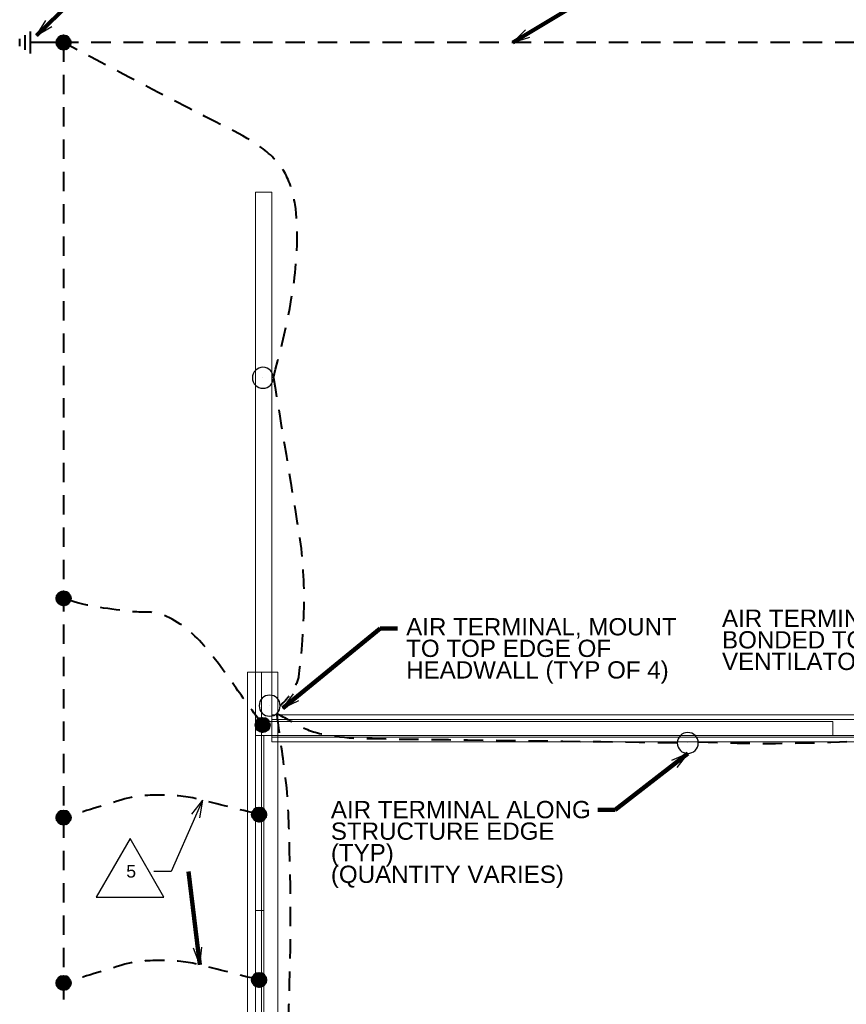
# Model space of a CAD drawing. Header units: inches. Extents: x -2066 to 3484, y -1008 to 3502.
# Tile 6 of 11: x -78 to 393, y 861 to 1422. Entities that reach past the tile are written whole.
import ezdxf

# ---------------------------------------------------------------- set-up
doc = ezdxf.new("R2010")
doc.units = ezdxf.units.IN
doc.header["$LTSCALE"] = 25
doc.header["$MEASUREMENT"] = 0
doc.linetypes.add('DGN Style 2', pattern=[0.737877, 0.442726, -0.295151])
for name, color, linetype, lineweight in [('E-DETL-TEXT', 3, 'Continuous', 0), ('E-GRND-CIRC', 4, 'Continuous', 40), ('Imports in Famil', 7, 'Continuous', 0), ('Level 23', 7, 'Continuous', 0), ('Level 44', 7, 'Continuous', 0), ('SC Text', 7, 'Continuous', 0), ('SE Terminal', 7, 'Continuous', 0), ('Struct Stick Sym', 7, 'Continuous', 0), ('Structural Stiff', 7, 'Continuous', 0)]:
    doc.layers.add(name, color=color, linetype=linetype, lineweight=lineweight)
doc.styles.add('Notes', font='arial.ttf', dxfattribs={"height": 0.098425})
doc.styles.add('Notes_0', font='arial.ttf')
doc.styles.add('Title Block - General', font='arial.ttf', dxfattribs={"height": 0.12})
doc.dimstyles.new('EAST', dxfattribs={"dimtxt": 9.8425, "dimasz": 9.8425, "dimexe": 4.92125, "dimexo": 4.92125, "dimgap": 4.92125, "dimtad": 1, "dimdec": 0, "dimzin": 11, "dimdsep": 46, "dimlunit": 3, "dimtxsty": 'Notes_0', "dimblk": 'TerminatorOpen_0.5', "dimcen": 0.09, "dimclrd": 1, "dimadec": 4, "dimazin": 3, "dimtfac": 1, "dimtdec": 0, "dimtofl": 0, "dimtmove": 0, "dimatfit": 1, "dimldrblk": 'TerminatorOpen_0.5', "dimfxl": 1, "dimfrac": 2, "dimtolj": 1, "dimtzin": 11, "dimlwd": 30, "dimarcsym": 0})

# ---------------------------------------------------------------- blocks, each defined once
blk = doc.blocks.new('TerminatorOpen_0.5')
at = {"color": 0, "linetype": 'ByBlock', "lineweight": -2}
for q in [(-1, 0.25), (-1, 0), (-1, -0.25)]:
    blk.add_line((0, 0), q, dxfattribs=at)
blk = doc.blocks.new('GROUND_1')
at = {"layer": 'E-GRND-CIRC', "linetype": 'Continuous'}
for p, q in [((0, 0), (0, -0.37525)), ((0.124875, -0.37525), (-0.125125, -0.37525)), ((0.083375, -0.437625), (-0.0835, -0.437625)), ((0.041625, -0.500125), (-0.04175, -0.500125))]:
    blk.add_line(p, q, dxfattribs=at)
blk = doc.blocks.new('FACE')
at = {"layer": 'Imports in Famil', "color": 6, "linetype": 'Continuous', "lineweight": 0}
blk.add_3dface([(-61.1875, -157.196875, 7.125), (-61.1875, -157.196875, 16), (-61.1875, 168.803125, 16), (-61.1875, 168.803125, 7.125)], dxfattribs=at)

msp = doc.modelspace()

# ---------------------------------------------------------------- linework, layer by layer
at = {"layer": 'E-GRND-CIRC', "linetype": 'Continuous'}
for p, q in [((-57.25, 1409.19, 109.42), (-53.07, 1413.36, 109.42)), ((-57.24, 1409.55, 109.42), (-53.44, 1413.35, 109.42)), ((-57.23, 1408.85, 109.42), (-52.74, 1413.34, 109.42)), ((-57.19, 1409.95, 109.42), (-53.84, 1413.31, 109.42)), ((-57.19, 1408.54, 109.42), (-52.43, 1413.3, 109.42)), ((-57.12, 1408.25, 109.42), (-52.14, 1413.24, 109.42)), ((-57.09, 1410.41, 109.42), (-54.3, 1413.2, 109.42)), ((-57.04, 1407.98, 109.42), (-51.87, 1413.16, 109.42)), ((-56.95, 1407.72, 109.42), (-51.61, 1413.06, 109.42)), ((-56.88, 1410.97, 109.42), (-54.86, 1412.99, 109.42)), ((-56.84, 1407.48, 109.42), (-51.36, 1412.95, 109.42)), ((-56.72, 1407.24, 109.42), (-51.13, 1412.83, 109.42)), ((-56.58, 1407.02, 109.42), (-50.91, 1412.7, 109.42)), ((-56.44, 1406.82, 109.42), (-50.7, 1412.55, 109.42)), ((-56.28, 1406.62, 109.42), (-50.51, 1412.39, 109.42)), ((-56.21, 1411.99, 109.42), (-55.88, 1412.32, 109.42)), ((-56.11, 1406.43, 109.42), (-50.32, 1412.23, 109.42)), ((-55.94, 1406.26, 109.42), (-50.15, 1412.05, 109.42)), ((-55.75, 1406.09, 109.42), (-49.98, 1411.86, 109.42)), ((-55.55, 1405.94, 109.42), (-49.83, 1411.66, 109.42)), ((-55.34, 1405.8, 109.42), (-49.69, 1411.45, 109.42)), ((-55.11, 1405.67, 109.42), (-49.55, 1411.23, 109.42)), ((-54.88, 1405.55, 109.42), (-49.44, 1410.99, 109.42)), ((-54.63, 1405.44, 109.42), (-49.33, 1410.74, 109.42)), ((-54.37, 1405.35, 109.42), (-49.24, 1410.48, 109.42)), ((-54.09, 1405.28, 109.42), (-49.16, 1410.2, 109.42)), ((-53.79, 1405.22, 109.42), (-49.11, 1409.91, 109.42)), ((-53.48, 1405.18, 109.42), (-49.07, 1409.59, 109.42)), ((-53.14, 1405.17, 109.42), (-49.06, 1409.25, 109.42)), ((-52.77, 1405.19, 109.42), (-49.07, 1408.88, 109.42)), ((-52.35, 1405.25, 109.42), (-49.13, 1408.46, 109.42)), ((-51.87, 1405.37, 109.42), (-49.26, 1407.98, 109.42)), ((-51.26, 1405.63, 109.42), (-49.52, 1407.37, 109.42)), ((-57.25, 1092.05, 109.99), (-53.07, 1096.22, 109.99)), ((-57.24, 1092.41, 109.99), (-53.44, 1096.21, 109.99)), ((-57.23, 1091.71, 109.99), (-52.74, 1096.2, 109.99)), ((-57.19, 1092.81, 109.99), (-53.84, 1096.17, 109.99)), ((-57.19, 1091.4, 109.99), (-52.43, 1096.16, 109.99)), ((-57.12, 1091.11, 109.99), (-52.14, 1096.1, 109.99)), ((-57.09, 1093.27, 109.99), (-54.3, 1096.06, 109.99)), ((-57.04, 1090.84, 109.99), (-51.87, 1096.02, 109.99)), ((-56.95, 1090.58, 109.99), (-51.61, 1095.92, 109.99)), ((-56.88, 1093.83, 109.99), (-54.86, 1095.85, 109.99)), ((-56.84, 1090.34, 109.99), (-51.36, 1095.81, 109.99)), ((-56.72, 1090.1, 109.99), (-51.13, 1095.69, 109.99)), ((-56.58, 1089.88, 109.99), (-50.91, 1095.56, 109.99)), ((-56.44, 1089.68, 109.99), (-50.7, 1095.41, 109.99)), ((-56.28, 1089.48, 109.99), (-50.51, 1095.25, 109.99)), ((-56.21, 1094.85, 109.99), (-55.88, 1095.18, 109.99)), ((-56.11, 1089.29, 109.99), (-50.32, 1095.09, 109.99)), ((-55.94, 1089.12, 109.99), (-50.15, 1094.91, 109.99)), ((-55.75, 1088.95, 109.99), (-49.98, 1094.72, 109.99)), ((-55.55, 1088.8, 109.99), (-49.83, 1094.52, 109.99)), ((-55.34, 1088.66, 109.99), (-49.69, 1094.31, 109.99)), ((-55.11, 1088.53, 109.99), (-49.55, 1094.09, 109.99)), ((-54.88, 1088.41, 109.99), (-49.44, 1093.85, 109.99)), ((-54.63, 1088.3, 109.99), (-49.33, 1093.6, 109.99)), ((-54.37, 1088.21, 109.99), (-49.24, 1093.34, 109.99)), ((-54.09, 1088.14, 109.99), (-49.16, 1093.06, 109.99)), ((-53.79, 1088.08, 109.99), (-49.11, 1092.77, 109.99)), ((-53.48, 1088.04, 109.99), (-49.07, 1092.45, 109.99)), ((-53.14, 1088.03, 109.99), (-49.06, 1092.11, 109.99)), ((-52.77, 1088.05, 109.99), (-49.07, 1091.74, 109.99)), ((-52.35, 1088.11, 109.99), (-49.13, 1091.32, 109.99)), ((-51.87, 1088.23, 109.99), (-49.26, 1090.84, 109.99)), ((-51.26, 1088.49, 109.99), (-49.52, 1090.23, 109.99)), ((56.31, 1019.84, 156), (60.48, 1024.02, 156)), ((56.32, 1020.21, 156), (60.12, 1024.01, 156)), ((56.33, 1019.51, 156), (60.82, 1024, 156)), ((56.37, 1019.2, 156), (61.13, 1023.96, 156)), ((56.37, 1020.61, 156), (59.72, 1023.96, 156)), ((56.44, 1018.91, 156), (61.42, 1023.89, 156)), ((56.47, 1021.07, 156), (59.26, 1023.86, 156)), ((56.52, 1018.64, 156), (61.69, 1023.81, 156)), ((56.61, 1018.38, 156), (61.95, 1023.72, 156)), ((56.68, 1021.63, 156), (58.7, 1023.65, 156)), ((56.72, 1018.13, 156), (62.2, 1023.61, 156)), ((56.84, 1017.9, 156), (62.43, 1023.49, 156)), ((56.98, 1017.68, 156), (62.65, 1023.35, 156)), ((57.12, 1017.47, 156), (62.86, 1023.21, 156)), ((57.28, 1017.28, 156), (63.05, 1023.05, 156)), ((57.35, 1022.65, 156), (57.68, 1022.98, 156)), ((57.44, 1017.09, 156), (63.24, 1022.89, 156)), ((57.62, 1016.92, 156), (63.41, 1022.71, 156)), ((57.81, 1016.75, 156), (63.58, 1022.52, 156)), ((58.01, 1016.6, 156), (63.73, 1022.32, 156)), ((58.22, 1016.46, 156), (63.87, 1022.11, 156)), ((58.45, 1016.33, 156), (64, 1021.88, 156)), ((58.68, 1016.21, 156), (64.12, 1021.65, 156)), ((58.93, 1016.1, 156), (64.23, 1021.4, 156)), ((59.19, 1016.01, 156), (64.32, 1021.14, 156)), ((59.47, 1015.93, 156), (64.4, 1020.86, 156)), ((59.76, 1015.88, 156), (64.45, 1020.57, 156)), ((60.08, 1015.84, 156), (64.49, 1020.25, 156)), ((60.42, 1015.83, 156), (64.5, 1019.91, 156)), ((60.79, 1015.84, 156), (64.49, 1019.54, 156)), ((61.21, 1015.91, 156), (64.42, 1019.12, 156)), ((61.69, 1016.03, 156), (64.3, 1018.64, 156)), ((62.3, 1016.29, 156), (64.04, 1018.03, 156)), ((54.31, 968.7, 156), (58.48, 972.88, 156)), ((54.32, 969.06, 156), (58.12, 972.87, 156)), ((54.33, 968.37, 156), (58.82, 972.86, 156)), ((54.37, 969.46, 156), (57.72, 972.82, 156)), ((54.37, 968.06, 156), (59.13, 972.81, 156)), ((54.44, 967.77, 156), (59.42, 972.75, 156)), ((54.47, 969.92, 156), (57.26, 972.71, 156)), ((54.52, 967.49, 156), (59.69, 972.67, 156)), ((54.61, 967.23, 156), (59.95, 972.57, 156)), ((54.68, 970.49, 156), (56.7, 972.5, 156)), ((54.72, 966.99, 156), (60.2, 972.47, 156)), ((54.84, 966.76, 156), (60.43, 972.34, 156)), ((54.98, 966.54, 156), (60.65, 972.21, 156)), ((55.12, 966.33, 156), (60.86, 972.06, 156)), ((55.28, 966.13, 156), (61.05, 971.91, 156)), ((55.35, 971.51, 156), (55.68, 971.84, 156)), ((-57.25, 967, 109.99), (-53.07, 971.17, 109.99)), ((-57.24, 967.36, 109.99), (-53.44, 971.16, 109.99)), ((-57.23, 966.66, 109.99), (-52.74, 971.15, 109.99)), ((-57.19, 966.35, 109.99), (-52.43, 971.11, 109.99)), ((-57.19, 967.76, 109.99), (-53.84, 971.11, 109.99)), ((-57.12, 966.06, 109.99), (-52.14, 971.05, 109.99)), ((-57.09, 968.22, 109.99), (-54.3, 971.01, 109.99)), ((-57.04, 965.79, 109.99), (-51.87, 970.97, 109.99)), ((-56.95, 965.53, 109.99), (-51.61, 970.87, 109.99)), ((-56.88, 968.78, 109.99), (-54.86, 970.8, 109.99)), ((-56.84, 965.28, 109.99), (-51.36, 970.76, 109.99)), ((-56.72, 965.05, 109.99), (-51.13, 970.64, 109.99)), ((-56.58, 964.83, 109.99), (-50.91, 970.51, 109.99)), ((-56.44, 964.63, 109.99), (-50.7, 970.36, 109.99)), ((-56.28, 964.43, 109.99), (-50.51, 970.2, 109.99)), ((-56.21, 969.8, 109.99), (-55.88, 970.13, 109.99)), ((-56.11, 964.24, 109.99), (-50.32, 970.04, 109.99)), ((-55.94, 964.07, 109.99), (-50.15, 969.86, 109.99)), ((-55.75, 963.9, 109.99), (-49.98, 969.67, 109.99)), ((-55.55, 963.75, 109.99), (-49.83, 969.47, 109.99)), ((-55.34, 963.61, 109.99), (-49.69, 969.26, 109.99)), ((-55.11, 963.48, 109.99), (-49.55, 969.03, 109.99)), ((-54.88, 963.36, 109.99), (-49.44, 968.8, 109.99)), ((-54.63, 963.25, 109.99), (-49.33, 968.55, 109.99)), ((-54.37, 963.16, 109.99), (-49.24, 968.29, 109.99)), ((-54.09, 963.08, 109.99), (-49.16, 968.01, 109.99)), ((-53.79, 963.03, 109.99), (-49.11, 967.72, 109.99)), ((-53.48, 962.99, 109.99), (-49.07, 967.4, 109.99)), ((-53.14, 962.98, 109.99), (-49.06, 967.06, 109.99)), ((-52.77, 962.99, 109.99), (-49.07, 966.69, 109.99)), ((-52.35, 963.06, 109.99), (-49.13, 966.27, 109.99)), ((55.44, 965.95, 156), (61.24, 971.74, 156)), ((55.62, 965.77, 156), (61.41, 971.56, 156)), ((55.81, 965.61, 156), (61.58, 971.37, 156)), ((56.01, 965.45, 156), (61.73, 971.17, 156)), ((56.22, 965.31, 156), (61.87, 970.96, 156)), ((56.45, 965.18, 156), (62, 970.74, 156)), ((56.68, 965.06, 156), (62.12, 970.5, 156)), ((56.93, 964.96, 156), (62.23, 970.26, 156)), ((57.19, 964.87, 156), (62.32, 969.99, 156)), ((57.47, 964.79, 156), (62.4, 969.72, 156)), ((57.76, 964.73, 156), (62.45, 969.42, 156)), ((58.08, 964.69, 156), (62.49, 969.1, 156)), ((58.42, 964.68, 156), (62.5, 968.76, 156)), ((58.79, 964.7, 156), (62.49, 968.39, 156)), ((59.21, 964.76, 156), (62.42, 967.98, 156)), ((59.69, 964.89, 156), (62.3, 967.5, 156)), ((60.3, 965.14, 156), (62.04, 966.89, 156)), ((-51.87, 963.18, 109.99), (-49.26, 965.79, 109.99)), ((-51.26, 963.44, 109.99), (-49.52, 965.18, 109.99)), ((-57.25, 872.65, 109.99), (-53.07, 876.83, 109.99)), ((-57.24, 873.01, 109.99), (-53.44, 876.82, 109.99)), ((-57.23, 872.32, 109.99), (-52.74, 876.81, 109.99)), ((-57.19, 873.41, 109.99), (-53.84, 876.77, 109.99)), ((-57.19, 872.01, 109.99), (-52.43, 876.76, 109.99)), ((-57.12, 871.72, 109.99), (-52.14, 876.7, 109.99)), ((-57.09, 873.87, 109.99), (-54.3, 876.66, 109.99)), ((-57.04, 871.44, 109.99), (-51.87, 876.62, 109.99)), ((-56.95, 871.18, 109.99), (-51.61, 876.52, 109.99)), ((-56.88, 874.44, 109.99), (-54.86, 876.45, 109.99)), ((-56.84, 870.94, 109.99), (-51.36, 876.42, 109.99)), ((54.31, 874.36, 156), (58.48, 878.53, 156)), ((54.32, 874.72, 156), (58.12, 878.52, 156)), ((54.33, 874.02, 156), (58.82, 878.51, 156)), ((54.37, 873.71, 156), (59.13, 878.47, 156)), ((54.37, 875.12, 156), (57.72, 878.47, 156)), ((54.44, 873.42, 156), (59.42, 878.4, 156)), ((54.47, 875.58, 156), (57.26, 878.37, 156)), ((54.52, 873.15, 156), (59.69, 878.32, 156)), ((54.61, 872.89, 156), (59.95, 878.23, 156)), ((54.68, 876.14, 156), (56.7, 878.16, 156)), ((54.72, 872.64, 156), (60.2, 878.12, 156)), ((54.84, 872.41, 156), (60.43, 878, 156)), ((54.98, 872.19, 156), (60.65, 877.86, 156)), ((55.12, 871.98, 156), (60.86, 877.72, 156)), ((55.28, 871.79, 156), (61.05, 877.56, 156)), ((55.35, 877.16, 156), (55.68, 877.49, 156)), ((55.44, 871.6, 156), (61.24, 877.4, 156)), ((55.62, 871.43, 156), (61.41, 877.22, 156)), ((55.81, 871.26, 156), (61.58, 877.03, 156)), ((56.01, 871.11, 156), (61.73, 876.83, 156)), ((56.22, 870.97, 156), (61.87, 876.62, 156)), ((56.45, 870.84, 156), (62, 876.39, 156)), ((-56.72, 870.71, 109.99), (-51.13, 876.29, 109.99)), ((-56.58, 870.49, 109.99), (-50.91, 876.16, 109.99)), ((-56.44, 870.28, 109.99), (-50.7, 876.01, 109.99)), ((-56.28, 870.08, 109.99), (-50.51, 875.86, 109.99)), ((-56.21, 875.46, 109.99), (-55.88, 875.79, 109.99)), ((-56.11, 869.9, 109.99), (-50.32, 875.69, 109.99)), ((-55.94, 869.72, 109.99), (-50.15, 875.51, 109.99)), ((-55.75, 869.56, 109.99), (-49.98, 875.32, 109.99)), ((-55.55, 869.4, 109.99), (-49.83, 875.12, 109.99)), ((-55.34, 869.26, 109.99), (-49.69, 874.91, 109.99)), ((-55.11, 869.13, 109.99), (-49.55, 874.69, 109.99)), ((-54.88, 869.01, 109.99), (-49.44, 874.45, 109.99)), ((-54.63, 868.91, 109.99), (-49.33, 874.21, 109.99)), ((-54.37, 868.82, 109.99), (-49.24, 873.94, 109.99)), ((-54.09, 868.74, 109.99), (-49.16, 873.67, 109.99)), ((-53.79, 868.68, 109.99), (-49.11, 873.37, 109.99)), ((-53.48, 868.64, 109.99), (-49.07, 873.05, 109.99)), ((-53.14, 868.63, 109.99), (-49.06, 872.71, 109.99)), ((-52.77, 868.65, 109.99), (-49.07, 872.34, 109.99)), ((-52.35, 868.71, 109.99), (-49.13, 871.93, 109.99)), ((-51.87, 868.84, 109.99), (-49.26, 871.45, 109.99)), ((-51.26, 869.09, 109.99), (-49.52, 870.84, 109.99)), ((56.68, 870.72, 156), (62.12, 876.16, 156)), ((56.93, 870.61, 156), (62.23, 875.91, 156)), ((57.19, 870.52, 156), (62.32, 875.65, 156)), ((57.47, 870.44, 156), (62.4, 875.37, 156)), ((57.76, 870.39, 156), (62.45, 875.08, 156)), ((58.08, 870.35, 156), (62.49, 874.76, 156)), ((58.42, 870.34, 156), (62.5, 874.42, 156)), ((58.79, 870.35, 156), (62.49, 874.05, 156)), ((59.21, 870.42, 156), (62.42, 873.63, 156)), ((59.69, 870.54, 156), (62.3, 873.15, 156)), ((60.3, 870.8, 156), (62.04, 872.54, 156))]:
    msp.add_line(p, q, dxfattribs=at)
at = {"layer": 'E-GRND-CIRC', "linetype": 'DGN Style 2'}
for p, q in [((-53.15, 1409.27, 109.99), (-53.15, 451.85, 109.99)), ((656.3, 1409.27, 109.99), (-53.15, 1409.27, 109.99))]:
    msp.add_line(p, q, dxfattribs=at)
at = {"layer": 'E-GRND-CIRC', "linetype": 'Continuous'}
for centre in [(-53.15, 1409.27, 109.42), (-53.15, 1092.13, 109.99), (60.41, 1019.92, 156), (58.41, 968.78, 156), (-53.15, 967.07, 109.99), (-53.15, 872.73, 109.99), (58.41, 874.43, 156)]:
    msp.add_circle(centre, 4.1, dxfattribs=at)
at = {"layer": 'E-GRND-CIRC', "color": 4, "linetype": 'Continuous', "lineweight": 30, "extrusion": (0, 0, -1)}
for centre in [(-60.58, 1217.97, -67.54), (-64.41, 1030.9, -157.33), (-302.91, 1009.63, -144)]:
    msp.add_circle(centre, 6, dxfattribs=at)
at = {"layer": 'E-GRND-CIRC', "linetype": 'DGN Style 2'}
msp.add_spline([(66.58, 1217.97, 67.54), (80.1, 1298.85, 67.54), (71.61, 1337.33, 67.54), (36.71, 1362.39, 67.54), (-53.15, 1409.27, 109.99)], degree=3, dxfattribs=at)
for points, knots in [([(66.58, 1217.97, 67.54), (71.36, 1188.86, 73.29), (76.13, 1159.76, 81.92), (80.9, 1130.66, 84.79), (85.3, 1103.78, 87.45), (84.43, 1075.03, 84.79), (80.9, 1047.41, 84.79), (80.22, 1042.15, 84.79), (73.36, 1033.79, 82.16), (73.15, 1033.6, 84.79), (72.24, 1032.7, 96.66), (71.32, 1031.8, 132.26), (70.41, 1030.9, 156)], [0, 0, 0, 0, 0.345955, 0.345955, 0.345955, 0.665513, 0.665513, 0.665513, 0.726285, 0.726285, 0.726285, 1, 1, 1, 1]), ([(60.41, 1019.92, 156), (55.04, 1027.36, 156), (49.68, 1034.8, 156), (44.31, 1042.23, 156), (32.02, 1059.27, 156), (20.68, 1076.83, 140.58), (2.26, 1083.09, 132.84), (-3.49, 1085.05, 130.43), (-9.93, 1083.88, 128.01), (-15.98, 1084.68, 125.59), (-28.58, 1086.35, 120.56), (-41.85, 1087.81, 115.14), (-53.15, 1092.13, 109.99)], [0, 0, 0, 0, 0.18189, 0.18189, 0.18189, 0.598694, 0.598694, 0.598694, 0.728962, 0.728962, 0.728962, 1, 1, 1, 1]), ([(296.91, 1009.63, 144), (238.91, 1010.38, 144), (180.91, 1011.14, 144), (122.92, 1011.9, 144), (109.52, 1012.07, 144), (92.87, 1013.2, 140.12), (83.26, 1018.39, 144), (78.31, 1021.07, 146), (73.36, 1023.75, 152), (68.41, 1026.42, 156)], [0, 0, 0, 0, 0.740747, 0.740747, 0.740747, 0.911795, 0.911795, 0.911795, 1, 1, 1, 1]), ([(68.41, 1026.42, 156), (69.93, 1015.08, 156), (71.46, 1003.73, 156), (72.99, 992.38, 156), (74.99, 977.55, 156), (75.2, 962.53, 156), (75.64, 947.57, 156), (76.38, 922.75, 156), (76.35, 897.9, 156), (75.64, 873.08, 156), (75.14, 855.45, 156), (74.7, 837.7, 156), (71.68, 820.32, 156), (70.59, 814.05, 156), (69.5, 807.77, 156), (68.41, 801.5, 156)], [0, 0, 0, 0, 0.152173, 0.152173, 0.152173, 0.351004, 0.351004, 0.351004, 0.680996, 0.680996, 0.680996, 0.915352, 0.915352, 0.915352, 1, 1, 1, 1]), ([(58.41, 968.78, 156), (46.67, 971.75, 156), (34.93, 974.72, 156), (23.19, 977.7, 156), (9.81, 981.09, 156), (-10.01, 980.19, 161.41), (-18.22, 977.7, 156), (-29.86, 974.16, 148.33), (-41.51, 970.62, 125.33), (-53.15, 967.07, 109.99)], [0, 0, 0, 0, 0.266193, 0.266193, 0.266193, 0.569616, 0.569616, 0.569616, 1, 1, 1, 1]), ([(58.41, 874.43, 156), (46.67, 877.41, 156), (34.93, 880.38, 156), (23.19, 883.35, 156), (9.81, 886.74, 156), (-10.01, 885.85, 161.41), (-18.22, 883.35, 156), (-29.86, 879.81, 148.33), (-41.51, 876.27, 125.33), (-53.15, 872.73, 109.99)], [0, 0, 0, 0, 0.266193, 0.266193, 0.266193, 0.569616, 0.569616, 0.569616, 1, 1, 1, 1])]:
    msp.add_open_spline(points, degree=3, knots=knots, dxfattribs=at)
msp.add_open_spline([(308.87, 1010.29), (428.56, 1004.67), (534.07, 1027.12, 157.33), (534.07, 1027.12, 157.33)], degree=3, dxfattribs=at)
at = {"layer": 'Level 23', "color": 2, "linetype": 'Continuous', "lineweight": 0, "extrusion": (1, -1.94142e-16, 3.96787e-17), "elevation": 56.41, "flags": 128}
msp.add_lwpolyline([(1021.96, 0), (1021.96, 117.33), (1049.96, 117.33), (1049.96, 137), (1323.96, 10.67), (1323.96, 0), (1021.96, 0)], close=True, dxfattribs=at)
at = {"layer": 'Level 23', "color": 2, "linetype": 'Continuous', "lineweight": 0, "flags": 128}
msp.add_lwpolyline([(65.74, 1323.96), (65.74, 1021.96), (56.41, 1021.96), (56.41, 1323.96), (65.74, 1323.96), (65.74, 1323.96)], close=True, dxfattribs=at)
at = {"layer": 'Level 23', "color": 2, "linetype": 'Continuous', "lineweight": 0, "extrusion": (2.20478e-16, 0.418708, 0.908121), "elevation": 564.04, "flags": 128}
msp.add_lwpolyline([(-65.74, -896.13), (-65.74, -1197.85), (-56.41, -1197.85), (-56.41, -896.13), (-65.74, -896.13), (-65.74, -896.13)], close=True, dxfattribs=at)
at = {"layer": 'Level 23', "color": 2, "linetype": 'Continuous', "lineweight": 0, "extrusion": (1, -1.92741e-16, 3.93922e-17), "elevation": 65.74, "flags": 128}
msp.add_lwpolyline([(1021.96, 0), (1323.96, 0), (1323.96, 10.67), (1049.96, 137), (1049.96, 117.33), (1021.96, 117.33), (1021.96, 0)], close=True, dxfattribs=at)
at = {"layer": 'Level 23', "color": 2, "linetype": 'Continuous', "lineweight": 0, "extrusion": (0, -1, 0), "elevation": -1049.96, "flags": 128}
msp.add_lwpolyline([(56.41, 117.33), (65.74, 117.33), (65.74, 137), (56.41, 137), (56.41, 117.33), (56.41, 117.33)], close=True, dxfattribs=at)
at = {"layer": 'Level 23', "color": 2, "linetype": 'Continuous', "lineweight": 0, "extrusion": (7.06976e-16, 1, 0), "elevation": 1021.96, "flags": 128}
msp.add_lwpolyline([(-385.74, -1), (-56.41, -1), (-56.41, 0), (-56.41, 117.33), (-65.74, 117.33), (-385.74, 117.33), (-385.74, -1)], close=True, dxfattribs=at)
at = {"layer": 'Level 23', "color": 2, "linetype": 'Continuous', "lineweight": 0, "elevation": 117.33, "flags": 128}
msp.add_lwpolyline([(385.74, 1021.96), (65.74, 1021.96), (56.41, 1021.96), (56.41, 1013.96), (385.74, 1013.96), (385.74, 1021.96)], close=True, dxfattribs=at)
at = {"layer": 'Level 23', "color": 2, "linetype": 'Continuous', "lineweight": 0, "extrusion": (-1, 0, 0), "elevation": -56.41, "flags": 128}
msp.add_lwpolyline([(-1021.96, 117.33), (-1021.96, 0), (-1021.96, -1), (-1013.96, -1), (-1013.96, 117.33), (-1021.96, 117.33)], close=True, dxfattribs=at)
at = {"layer": 'Level 23', "color": 2, "linetype": 'Continuous', "lineweight": 0}
for points in [[(65.74, 1323.96, 10.67), (65.74, 1323.96), (56.41, 1323.96), (56.41, 1323.96, 10.67)], [(65.74, 1021.96, 117.33), (65.74, 1049.96, 117.33), (56.41, 1049.96, 117.33), (56.41, 1021.96, 117.33)], [(56.41, 1021.96, -1), (385.74, 1021.96, -1), (385.74, 1013.96, -1), (56.41, 1013.96, -1)], [(65.74, 1021.96), (65.74, 1021.96, 117.33), (56.41, 1021.96, 117.33), (56.41, 1021.96)], [(385.74, 1021.96, 117.33), (385.74, 1021.96, -1), (385.74, 1013.96, -1), (385.74, 1013.96, 117.33)], [(385.74, 1021.96, -1), (385.74, 1021.96, 117.33), (385.74, 1013.96, 117.33), (385.74, 1013.96, -1)], [(385.74, 1013.96, -1), (385.74, 1013.96, 117.33), (56.41, 1013.96, 117.33), (56.41, 1013.96, -1)], [(545.74, 1013.96, -1), (545.74, 1013.96, 117.33), (385.74, 1013.96, 117.33), (385.74, 1013.96, -1)]]:
    msp.add_3dface(points, dxfattribs=at)
at = {"layer": 'Level 44', "color": 3, "linetype": 'Continuous', "lineweight": 0, "elevation": -2, "flags": 128}
msp.add_lwpolyline([(65.74, 1012.96), (542.07, 1012.96), (542.07, 1022.96), (65.74, 1022.96), (65.74, 1012.96), (65.74, 1012.96)], close=True, dxfattribs=at)
at = {"layer": 'Level 44', "color": 3, "linetype": 'Continuous', "lineweight": 0, "extrusion": (-9.77595e-16, -1, 0), "elevation": -1022.96, "flags": 128}
msp.add_lwpolyline([(65.74, -2), (542.07, -2), (542.07, 0), (65.74, 0), (65.74, -2), (65.74, -2)], close=True, dxfattribs=at)
at = {"layer": 'Level 44', "color": 3, "linetype": 'Continuous', "lineweight": 0, "extrusion": (4.88798e-16, 1, 0), "elevation": 1012.96, "flags": 128}
msp.add_lwpolyline([(-542.07, -2), (-65.74, -2), (-65.74, 0), (-542.07, 0), (-542.07, -2), (-542.07, -2)], close=True, dxfattribs=at)
at = {"layer": 'Level 44', "color": 3, "linetype": 'Continuous', "lineweight": 0}
for points in [[(542.07, 1025.63), (65.74, 1025.63), (65.74, 1022.96), (542.07, 1022.96)], [(65.74, 1010.29), (542.07, 1010.29), (542.07, 1012.96), (65.74, 1012.96)]]:
    msp.add_3dface(points, dxfattribs=at)
at = {"layer": 'SC Text', "color": 1, "linetype": 'Continuous', "lineweight": 30, "elevation": 156}
msp.add_lwpolyline([(22.12, 967.95), (8.25, 936.32), (-1.59, 936.32)], dxfattribs=at)
at = {"layer": 'SC Text', "color": 1, "linetype": 'Continuous', "lineweight": 30}
msp.add_3dface([(-34.49, 921.71, -28.22), (4.14, 921.71, -28.22), (-15.18, 955.17, -28.22)], dxfattribs=at)
at = {"layer": 'SE Terminal', "color": 4, "linetype": 'Continuous', "lineweight": 30}
for p, q in [((60.58, 1217.97, 67.54), (60.58, 1217.97, 83.54)), ((64.41, 1030.9, 157.33), (64.41, 1030.9, 173.33)), ((302.91, 1009.63, 144), (302.91, 1009.63, 160))]:
    msp.add_line(p, q, dxfattribs=at)
at = {"layer": 'Struct Stick Sym', "color": 4, "linetype": 'Continuous', "lineweight": 0, "extrusion": (0, 1, 0), "elevation": 1323.96, "flags": 128}
msp.add_lwpolyline([(-65.74, 18.67), (-65.74, 10.67), (-56.41, 10.67), (-56.41, 18.67), (-65.74, 18.67), (-65.74, 18.67)], close=True, dxfattribs=at)
at = {"layer": 'Struct Stick Sym', "color": 4, "linetype": 'Continuous', "lineweight": 0, "extrusion": (1.08187e-32, 0.418708, 0.908121), "elevation": 571.3, "flags": 128}
msp.add_lwpolyline([(-56.41, -1194.5), (-56.41, -892.78), (-65.74, -892.78), (-65.74, -1194.5), (-56.41, -1194.5), (-56.41, -1194.5)], close=True, dxfattribs=at)
at = {"layer": 'Struct Stick Sym', "color": 4, "linetype": 'Continuous', "lineweight": 0}
for points in [[(56.41, 1323.96, 18.67), (56.41, 1323.96, 10.67), (56.41, 1049.96, 137), (56.41, 1049.96, 145)], [(56.41, 1323.96, 10.67), (65.74, 1323.96, 10.67), (65.74, 1049.96, 137), (56.41, 1049.96, 137)], [(65.74, 1049.96, 145), (65.74, 1049.96, 137), (65.74, 1323.96, 10.67), (65.74, 1323.96, 18.67)], [(56.41, 1049.96, 145), (56.41, 1049.96, 137), (65.74, 1049.96, 137), (65.74, 1049.96, 145)]]:
    msp.add_3dface(points, dxfattribs=at)
at = {"layer": 'Structural Stiff', "color": 4, "linetype": 'Continuous', "lineweight": 0, "extrusion": (-0.980581, 1.0709e-16, 0.196116), "elevation": -27.72, "flags": 128}
msp.add_lwpolyline([(-1049.96, 165.99), (-1049.96, 125.2), (-777.96, 125.2), (-777.96, 165.99), (-1049.96, 165.99), (-1049.96, 165.99)], close=True, dxfattribs=at)
at = {"layer": 'Structural Stiff', "color": 4, "linetype": 'Continuous', "lineweight": 0, "flags": 128}
for points, elevation in [([(51.74, 1049.96), (69.07, 1049.96), (69.07, 777.96), (51.74, 777.96), (51.74, 1049.96), (51.74, 1049.96)], 117.33), ([(69.07, 1049.96), (59.74, 1049.96), (59.74, 777.96), (69.07, 777.96), (69.07, 1049.96), (69.07, 1049.96)], 157.33)]:
    msp.add_lwpolyline(points, close=True, dxfattribs=dict(at, elevation=elevation))
at = {"layer": 'Structural Stiff', "color": 4, "linetype": 'Continuous', "lineweight": 0, "extrusion": (1, -1.06999e-16, 1.27575e-32), "elevation": 69.07, "flags": 128}
msp.add_lwpolyline([(1049.96, 117.33), (1049.96, 157.33), (777.96, 157.33), (777.96, 117.33), (1049.96, 117.33), (1049.96, 117.33)], close=True, dxfattribs=at)
at = {"layer": 'Structural Stiff', "color": 4, "linetype": 'Continuous', "lineweight": 0}
msp.add_3dface([(59.74, 1049.96, 157.33), (69.07, 1049.96, 157.33), (69.07, 1049.96, 117.33), (51.74, 1049.96, 117.33)], dxfattribs=at)

# ---------------------------------------------------------------- block references
at = {"layer": 'E-GRND-CIRC', "linetype": 'Continuous', "xscale": 50, "yscale": 50, "zscale": 50, "rotation": 270}
msp.add_blockref('GROUND_1', (-53.15, 1409.27, 109.99), dxfattribs=at)
at = {"layer": 'Imports in Famil', "color": 6, "linetype": 'Continuous', "lineweight": 0, "xscale": 0.6666666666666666, "yscale": 0.6666666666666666, "zscale": 0.6666666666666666}
msp.add_blockref('FACE', (109.86, 910.09, 117.33), dxfattribs=at)
at = {"layer": 'SC Text', "color": 1, "linetype": 'Continuous', "lineweight": 30, "xscale": 9.8425, "yscale": 9.8425, "zscale": 9.8425, "rotation": 66.31555864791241}
msp.add_blockref('TerminatorOpen_0.5', (26.08, 976.97, 156), dxfattribs=at)

# ---------------------------------------------------------------- texts
at = {"layer": 'E-DETL-TEXT', "char_height": 9.8425, "width": 157.5295, "attachment_point": 1, "line_spacing_factor": 0.75, "style": 'Notes'}
for s, insert in [('AIR TERMINAL \\PBONDED TO \\PVENTILATOR (TYP)', (322.45, 1085.72, -4)), ('AIR TERMINAL, MOUNT TO TOP EDGE OF HEADWALL (TYP OF 4)', (142.3, 1080.86, 109.99)), ('AIR TERMINAL ALONG STRUCTURE EDGE (TYP)\\P(QUANTITY VARIES)', (99.34, 976.55, 144))]:
    msp.add_mtext(s, dxfattribs=dict(at, insert=insert))
at = {"layer": 'SC Text', "linetype": 'Continuous', "insert": (-17.37, 940.03, 156), "char_height": 7.2, "attachment_point": 1, "line_spacing_factor": 0.6, "style": 'Title Block - General'}
msp.add_mtext('5', dxfattribs=at)

# ---------------------------------------------------------------- meshes
at = {"layer": 'Level 23', "color": 2, "linetype": 'Continuous', "lineweight": 0}
mesh = msp.add_polyface(dxfattribs=at)
corners = [(56.41, 913.96, 117.33), (61.07, 913.96, 117.33), (61.07, 1013.96, 117.33), (56.41, 1013.96, 117.33), (56.41, 913.96, -1), (61.07, 913.96, -1), (56.41, 1013.96, -1), (61.07, 1013.96, -1)]
mesh.append_faces([[corners[k] for k in face] for face in [(0, 1, 2, 3), (4, 5, 1, 0), (6, 7, 5, 4), (3, 2, 7, 6), (1, 5, 7, 2), (3, 6, 4, 0)]], dxfattribs={"color": 2})
mesh = msp.add_polyface(dxfattribs=at)
corners = [(56.41, 813.96, 117.33), (61.07, 813.96, 117.33), (61.07, 913.96, 117.33), (56.41, 913.96, 117.33), (56.41, 813.96, -1), (61.07, 813.96, -1), (56.41, 913.96, -1), (61.07, 913.96, -1)]
mesh.append_faces([[corners[k] for k in face] for face in [(0, 1, 2, 3), (4, 5, 1, 0), (6, 7, 5, 4), (3, 2, 7, 6), (1, 5, 7, 2), (3, 6, 4, 0)]], dxfattribs={"color": 2})

# ---------------------------------------------------------------- leaders
at = {"layer": 'E-DETL-TEXT', "annotation_type": 0, "has_hookline": 1}
for points, hookline_direction, text_width in [([(502.5, 1041.63, -4), (462.8, 1080.79, -4), (452.96, 1080.79, -4)], 1, 125.5), ([(71.87, 1029.53, 109.99), (127.52, 1074.88, 109.99), (137.37, 1074.88, 109.99)], 0, 154.04), ([(302.91, 1003.63, 144), (261.49, 971.46, 144), (251.64, 971.46, 144)], 1, 147.36)]:
    msp.add_leader(points, dimstyle='EAST', override={"dimtad": 0, "dimclrd": 0, "dimlwd": 65534}, dxfattribs=dict(at, hookline_direction=hookline_direction, text_width=text_width))
at = {"layer": 'SC Text', "color": 1, "linetype": 'Continuous', "lineweight": 30, "annotation_type": 0, "has_hookline": 1, "hookline_direction": 0}
for points, text_width in [([(203.21, 1409.27, 109.99), (265.97, 1447.1, 109.99), (275.81, 1447.1, 109.99)], 186.87), ([(-68.59, 1413.27, -28.22), (-39.77, 1441.3, -28.22), (-29.93, 1441.3, -28.22)], 67)]:
    msp.add_leader(points, dimstyle='EAST', override={"dimtad": 0, "dimclrd": 0, "dimlwd": 65534}, dxfattribs=dict(at, text_width=text_width))
at = {"layer": 'SC Text', "color": 1, "linetype": 'Continuous', "lineweight": 30}
msp.add_leader([(24.52, 883.02, 156), (18.09, 936.32, 156)], dimstyle='EAST', override={"dimclrd": 0, "dimlwd": 65534}, dxfattribs=at)

doc.saveas('drawing.dxf')
